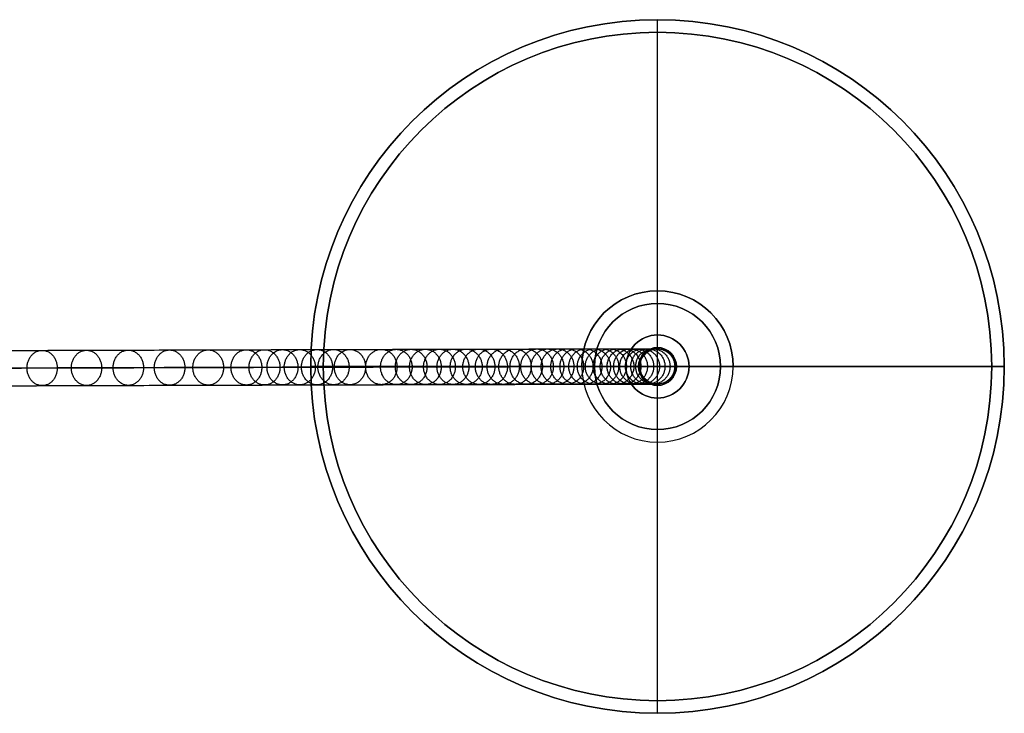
# Model space of a CAD drawing. Header units: millimetres. Extents: x -1274 to 1495, y -27 to 28.
# Tile 13 of 13: x 1417 to 1495, y -27 to 28. Entities that reach past the tile are written whole.
import ezdxf

# ---------------------------------------------------------------- set-up
doc = ezdxf.new("R2010")
doc.units = ezdxf.units.MM
doc.layers.add('CABLE', color=7, linetype='Continuous')
doc.layers.add('Capa 01', color=7, linetype='Continuous')

msp = doc.modelspace()

# ---------------------------------------------------------------- linework, layer by layer
at = {"layer": 'CABLE'}
for p, q in [((1467.709, 1.987, 831.687), (1467.709, 1.991, 823.186)), ((1467.709, -0.813, 831.685), (1467.709, 1.987, 831.687)), ((1466.309, 0.587, 831.686), (1466.309, 0.591, 823.345)), ((1469.109, 0.586, 831.686), (1466.309, 0.586, 831.686)), ((1469.109, 0.587, 831.686), (1469.109, 0.591, 823.027)), ((1467.709, -0.813, 831.685), (1467.709, -0.809, 823.186))]:
    msp.add_line(p, q, dxfattribs=at)
at = {"layer": 'CABLE', "extrusion": (7.82165e-11, 0.000480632, -1)}
for centre, start, end in [((-1467.709, 0.986, -827.356), 359.97519, 179.97519), ((-1467.709, 0.986, -827.357), 179.97519, 359.97519)]:
    msp.add_arc(centre, 1.4, start, end, dxfattribs=at)
at = {"layer": 'CABLE', "extrusion": (8.23104e-11, 0.000480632, -1)}
msp.add_arc((-1467.709, 0.986, -831.686), 1.4, 359.97519, 90, dxfattribs=at)
at = {"layer": 'CABLE', "extrusion": (7.90609e-11, 0.000480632, -1)}
msp.add_arc((-1467.709, 0.986, -831.686), 1.4, 90, 179.97519, dxfattribs=at)
at = {"layer": 'CABLE', "extrusion": (7.77631e-11, 0.000480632, -1)}
msp.add_arc((-1467.709, 0.986, -831.686), 1.4, 179.97519, 359.97519, dxfattribs=at)
at = {"layer": 'CABLE'}
for points, knots in [([(1170.141, 1.045, 380.774), (1175.802, 1.064, 387.871), (1186.961, 1.103, 401.903), (1203.419, 1.159, 422.738), (1219.383, 1.213, 443.088), (1234.854, 1.266, 462.955), (1249.832, 1.317, 482.34), (1264.315, 1.366, 501.238), (1278.305, 1.413, 519.656), (1291.801, 1.458, 537.589), (1304.805, 1.502, 555.039), (1317.314, 1.543, 572.006), (1329.329, 1.583, 588.488), (1340.852, 1.621, 604.488), (1351.881, 1.657, 620.005), (1362.416, 1.691, 635.037), (1370.848, 1.718, 647.255), (1377.358, 1.739, 656.806), (1382.055, 1.754, 663.757), (1386.658, 1.769, 670.631), (1391.108, 1.783, 677.339), (1395.465, 1.796, 683.973), (1399.668, 1.809, 690.439), (1403.777, 1.822, 696.831), (1407.734, 1.834, 703.055), (1411.597, 1.846, 709.206), (1415.307, 1.857, 715.189), (1418.922, 1.868, 721.097), (1422.386, 1.879, 726.837), (1425.755, 1.889, 732.506), (1428.972, 1.898, 738.004), (1432.093, 1.907, 743.429), (1434.594, 1.914, 747.855), (1436.548, 1.92, 751.363), (1437.959, 1.924, 753.923), (1439.347, 1.928, 756.463), (1440.696, 1.931, 758.962), (1442.022, 1.935, 761.443), (1443.73, 1.94, 764.677), (1445.391, 1.944, 767.876), (1447.002, 1.949, 771.038), (1448.166, 1.952, 773.355), (1449.306, 1.955, 775.655), (1450.41, 1.957, 777.912), (1451.488, 1.96, 780.15), (1452.529, 1.963, 782.346), (1453.546, 1.965, 784.526), (1454.526, 1.968, 786.661), (1455.481, 1.97, 788.779), (1456.402, 1.972, 790.862), (1457.295, 1.974, 792.919), (1458.154, 1.976, 794.939), (1458.983, 1.978, 796.932), (1459.78, 1.979, 798.892), (1460.547, 1.981, 800.823), (1461.283, 1.982, 802.723), (1461.988, 1.984, 804.594), (1462.662, 1.985, 806.433), (1463.306, 1.986, 808.244), (1463.919, 1.987, 810.024), (1464.5, 1.988, 811.772), (1465.051, 1.989, 813.492), (1465.571, 1.989, 815.181), (1466.06, 1.99, 816.84), (1466.519, 1.99, 818.468), (1466.947, 1.99, 820.067), (1467.343, 1.991, 821.636), (1467.59, 1.991, 822.673), (1467.708, 1.991, 823.186), (1467.708, 1.991, 823.186), (1467.708, 1.991, 823.186), (1467.708, 1.991, 823.186)], [0, 0, 0, 0, 27.235592, 53.785722, 79.650681, 104.830781, 129.326365, 153.137801, 176.265493, 198.709879, 220.47144, 241.550705, 261.948254, 281.664727, 300.700834, 319.057364, 336.735196, 345.235256, 353.735315, 361.897072, 370.058829, 377.882909, 385.706989, 393.194102, 400.681215, 407.832173, 414.983131, 421.798864, 428.614597, 435.096181, 441.577765, 447.726451, 453.875137, 456.825092, 459.775046, 462.642346, 465.509645, 468.294514, 471.079383, 476.484752, 479.105521, 481.72629, 484.265439, 486.804588, 489.26244, 491.720293, 494.097206, 496.47412, 498.770491, 501.066862, 503.303096, 505.499395, 507.655884, 509.772694, 511.849967, 513.88785, 515.8865, 517.846082, 519.766774, 521.648761, 523.492244, 525.297433, 527.064555, 528.793849, 530.485572, 532.139999, 533.757421, 535.338153, 535.338153, 535.338153, 535.338416, 535.338416, 535.338416, 535.338416]), ([(1466.309, 0.59, 823.345), (1466.308, 0.706, 823.345), (1466.331, 0.882, 823.343), (1466.404, 1.11, 823.335), (1466.485, 1.279, 823.325), (1466.589, 1.438, 823.314), (1466.715, 1.583, 823.299), (1466.86, 1.71, 823.283), (1467.019, 1.814, 823.265), (1467.188, 1.895, 823.245), (1467.416, 1.968, 823.22), (1467.592, 1.991, 823.2), (1467.708, 1.991, 823.186)], [-2.212609, -2.212609, -2.212609, -2.212609, -1.864239, -1.681426, -1.493516, -1.301988, -1.108512, -0.914871, -0.722866, -0.534217, -0.350477, 0, 0, 0, 0]), ([(1467.708, 1.991, 823.186), (1467.824, 1.991, 823.173), (1468, 1.969, 823.153), (1468.228, 1.895, 823.127), (1468.397, 1.815, 823.108), (1468.556, 1.71, 823.09), (1468.701, 1.584, 823.074), (1468.827, 1.439, 823.059), (1468.932, 1.28, 823.047), (1469.013, 1.111, 823.038), (1469.086, 0.884, 823.03), (1469.109, 0.707, 823.027), (1469.109, 0.591, 823.027)], [-2.212539, -2.212539, -2.212539, -2.212539, -1.862068, -1.678334, -1.489694, -1.297698, -1.104067, -0.910601, -0.71908, -0.531177, -0.348367, 0, 0, 0, 0]), ([(1169.049, -0.355, 381.65), (1174.709, -0.336, 388.746), (1185.865, -0.297, 402.775), (1202.321, -0.241, 423.606), (1218.282, -0.187, 443.952), (1233.75, -0.134, 463.816), (1248.725, -0.083, 483.196), (1263.203, -0.034, 502.09), (1277.19, 0.013, 520.503), (1290.683, 0.058, 538.43), (1303.682, 0.102, 555.875), (1316.187, 0.143, 572.836), (1328.197, 0.183, 589.312), (1339.715, 0.221, 605.305), (1350.739, 0.257, 620.814), (1361.269, 0.291, 635.839), (1369.696, 0.318, 648.049), (1376.202, 0.339, 657.594), (1380.895, 0.354, 664.54), (1385.495, 0.368, 671.409), (1389.941, 0.382, 678.112), (1394.294, 0.396, 684.74), (1398.494, 0.409, 691.201), (1402.599, 0.422, 697.587), (1406.552, 0.434, 703.805), (1410.411, 0.446, 709.949), (1414.116, 0.457, 715.925), (1417.727, 0.468, 721.826), (1421.186, 0.478, 727.558), (1424.55, 0.488, 733.219), (1427.762, 0.498, 738.708), (1430.878, 0.507, 744.125), (1433.374, 0.514, 748.542), (1435.325, 0.519, 752.044), (1436.733, 0.523, 754.598), (1438.118, 0.527, 757.133), (1439.464, 0.531, 759.626), (1440.787, 0.535, 762.101), (1442.491, 0.539, 765.328), (1444.147, 0.544, 768.518), (1445.754, 0.548, 771.672), (1446.915, 0.551, 773.982), (1448.052, 0.554, 776.274), (1449.151, 0.557, 778.524), (1450.226, 0.56, 780.755), (1451.264, 0.562, 782.944), (1452.277, 0.565, 785.115), (1453.253, 0.567, 787.242), (1454.203, 0.569, 789.351), (1455.121, 0.571, 791.425), (1456.01, 0.573, 793.473), (1456.864, 0.575, 795.483), (1457.69, 0.577, 797.466), (1458.482, 0.579, 799.415), (1459.245, 0.58, 801.335), (1459.976, 0.582, 803.224), (1460.677, 0.583, 805.082), (1461.347, 0.584, 806.909), (1461.986, 0.585, 808.707), (1462.594, 0.586, 810.473), (1463.17, 0.587, 812.207), (1463.716, 0.588, 813.912), (1464.232, 0.589, 815.586), (1464.716, 0.589, 817.228), (1465.169, 0.589, 818.839), (1465.592, 0.59, 820.42), (1465.971, 0.59, 821.919), (1466.203, 0.59, 822.89), (1466.309, 0.59, 823.345)], [0, 0, 0, 0, 27.203937, 53.723208, 79.558104, 104.708938, 129.176051, 152.959812, 176.060622, 198.478922, 220.21519, 241.269955, 261.643796, 281.337353, 300.351335, 318.686529, 336.343814, 344.833994, 353.324175, 361.476445, 369.628716, 377.443702, 385.258688, 392.737099, 400.215511, 407.358157, 414.500803, 421.308615, 428.116426, 434.590476, 441.064527, 447.206066, 453.347606, 456.294132, 459.240658, 462.104624, 464.968591, 467.750223, 470.531855, 475.930942, 478.548665, 481.166388, 483.702586, 486.238783, 488.693779, 491.148774, 493.522926, 495.897077, 498.190779, 500.484481, 502.718115, 504.911861, 507.065844, 509.180194, 511.255053, 513.290567, 515.286894, 517.244199, 519.162658, 521.042458, 522.883798, 524.686889, 526.451957, 528.179241, 529.868998, 531.521502, 533.137044, 534.555672, 534.555672, 534.555672, 534.555672]), ([(1469.109, 0.591, 823.027), (1469.097, 0.591, 822.976), (1469.085, 0.591, 822.924), (1469.073, 0.591, 822.872), (1468.953, 0.591, 822.352), (1468.704, 0.591, 821.302), (1468.302, 0.591, 819.715), (1467.87, 0.591, 818.097), (1467.406, 0.59, 816.452), (1466.913, 0.59, 814.777), (1466.388, 0.589, 813.072), (1465.832, 0.588, 811.338), (1465.246, 0.588, 809.576), (1464.629, 0.587, 807.782), (1463.98, 0.585, 805.958), (1463.301, 0.584, 804.106), (1462.592, 0.583, 802.224), (1461.852, 0.581, 800.313), (1461.08, 0.58, 798.371), (1460.279, 0.578, 796.4), (1459.445, 0.576, 794.397), (1458.582, 0.575, 792.367), (1457.686, 0.572, 790.301), (1456.76, 0.57, 788.209), (1455.802, 0.568, 786.083), (1454.818, 0.566, 783.939), (1453.797, 0.563, 781.752), (1452.752, 0.561, 779.548), (1451.67, 0.558, 777.302), (1450.564, 0.555, 775.037), (1449.42, 0.552, 772.731), (1448.252, 0.549, 770.407), (1446.637, 0.545, 767.236), (1444.972, 0.54, 764.029), (1443.259, 0.536, 760.787), (1441.931, 0.532, 758.3), (1440.578, 0.528, 755.797), (1439.188, 0.524, 753.251), (1437.774, 0.52, 750.686), (1435.816, 0.515, 747.171), (1433.31, 0.508, 742.737), (1430.184, 0.499, 737.303), (1426.962, 0.489, 731.796), (1423.588, 0.479, 726.12), (1420.12, 0.469, 720.372), (1416.5, 0.458, 714.456), (1412.786, 0.447, 708.467), (1408.919, 0.435, 702.309), (1404.958, 0.422, 696.079), (1400.845, 0.41, 689.681), (1396.638, 0.397, 683.209), (1392.278, 0.383, 676.57), (1387.825, 0.369, 669.856), (1383.218, 0.354, 662.977), (1378.518, 0.339, 656.022), (1372.004, 0.318, 646.464), (1363.567, 0.291, 634.24), (1353.026, 0.257, 619.199), (1341.992, 0.221, 603.676), (1330.465, 0.183, 587.669), (1318.445, 0.143, 571.18), (1305.931, 0.102, 554.207), (1292.924, 0.058, 536.752), (1279.424, 0.013, 518.814), (1265.429, -0.034, 500.391), (1250.944, -0.083, 481.488), (1235.962, -0.134, 462.099), (1220.488, -0.186, 442.228), (1204.521, -0.241, 421.874), (1188.06, -0.297, 401.036), (1176.9, -0.336, 387.002), (1171.238, -0.355, 379.904)], [0, 0, 0, 0, 0.158856, 0.158856, 0.158856, 1.741443, 3.360764, 5.017132, 6.710842, 8.442166, 10.211362, 12.018671, 13.864318, 15.748514, 17.67146, 19.633343, 21.634339, 23.674614, 25.754326, 27.873622, 30.032642, 32.231519, 34.470378, 36.769445, 39.068511, 41.448216, 43.82792, 46.288658, 48.749395, 51.291525, 53.833654, 56.4575, 59.081346, 64.49306, 67.281199, 70.069337, 72.940002, 75.810667, 78.764085, 81.717503, 87.873407, 94.029311, 100.518503, 107.007696, 113.831431, 120.655165, 127.814517, 134.97387, 142.469772, 149.965675, 157.79894, 165.632205, 173.803543, 181.974881, 190.484919, 198.994957, 216.693541, 235.07162, 254.130074, 273.869693, 294.291187, 315.395197, 337.182305, 359.65304, 382.807881, 406.64727, 431.17161, 456.38127, 482.276592, 508.85789, 536.125454, 536.125454, 536.125454, 536.125454]), ([(1467.709, -0.809, 823.186), (1467.593, -0.809, 823.199), (1467.417, -0.788, 823.219), (1467.189, -0.714, 823.245), (1467.02, -0.634, 823.264), (1466.861, -0.529, 823.282), (1466.716, -0.403, 823.299), (1466.59, -0.258, 823.313), (1466.485, -0.099, 823.325), (1466.405, 0.07, 823.334), (1466.331, 0.298, 823.343), (1466.309, 0.474, 823.345), (1466.309, 0.59, 823.345)], [-2.212579, -2.212579, -2.212579, -2.212579, -1.862105, -1.678366, -1.489721, -1.297719, -1.104082, -0.91061, -0.719086, -0.531179, -0.348368, 0, 0, 0, 0]), ([(1469.109, 0.591, 823.027), (1469.109, 0.476, 823.027), (1469.087, 0.299, 823.03), (1469.013, 0.071, 823.038), (1468.933, -0.098, 823.047), (1468.828, -0.257, 823.059), (1468.702, -0.402, 823.073), (1468.557, -0.528, 823.089), (1468.398, -0.633, 823.107), (1468.229, -0.713, 823.127), (1468.001, -0.787, 823.152), (1467.825, -0.809, 823.172), (1467.709, -0.809, 823.186)], [-2.212568, -2.212568, -2.212568, -2.212568, -1.864199, -1.681387, -1.49348, -1.301957, -1.108486, -0.914851, -0.722852, -0.534209, -0.350473, 0, 0, 0, 0]), ([(1469.109, 0.587, 831.686), (1469.109, 0.589, 828.852), (1469.109, 0.59, 826.02), (1469.109, 0.591, 823.186), (1469.109, 0.591, 823.133), (1469.109, 0.591, 823.08), (1469.109, 0.591, 823.027)], [0, 0, 0, 0, 8.5, 8.5, 8.5, 8.658862, 8.658862, 8.658862, 8.658862]), ([(1170.145, -1.755, 380.779), (1175.806, -1.736, 387.876), (1186.964, -1.697, 401.908), (1203.423, -1.641, 422.743), (1219.387, -1.587, 443.092), (1234.858, -1.534, 462.96), (1249.836, -1.483, 482.344), (1264.318, -1.434, 501.243), (1278.309, -1.387, 519.66), (1291.805, -1.342, 537.593), (1304.808, -1.298, 555.043), (1317.318, -1.257, 572.01), (1329.333, -1.217, 588.492), (1340.856, -1.179, 604.493), (1351.884, -1.143, 620.009), (1362.419, -1.109, 635.041), (1370.852, -1.082, 647.259), (1377.362, -1.061, 656.81), (1382.058, -1.046, 663.761), (1386.661, -1.031, 670.635), (1391.111, -1.017, 677.343), (1395.468, -1.004, 683.976), (1399.671, -0.991, 690.443), (1403.78, -0.978, 696.834), (1407.737, -0.966, 703.059), (1411.6, -0.954, 709.21), (1415.31, -0.943, 715.192), (1418.925, -0.932, 721.101), (1422.388, -0.921, 726.841), (1425.757, -0.911, 732.509), (1428.974, -0.902, 738.007), (1432.096, -0.893, 743.433), (1434.596, -0.886, 747.858), (1436.551, -0.88, 751.366), (1437.962, -0.876, 753.926), (1439.349, -0.872, 756.466), (1440.698, -0.869, 758.964), (1442.024, -0.865, 761.445), (1443.733, -0.86, 764.68), (1445.393, -0.856, 767.879), (1447.004, -0.851, 771.041), (1448.169, -0.848, 773.358), (1449.309, -0.845, 775.657), (1450.412, -0.843, 777.914), (1451.49, -0.84, 780.153), (1452.532, -0.837, 782.349), (1453.549, -0.835, 784.528), (1454.528, -0.832, 786.663), (1455.483, -0.83, 788.781), (1456.405, -0.828, 790.864), (1457.297, -0.826, 792.921), (1458.156, -0.824, 794.941), (1458.985, -0.822, 796.934), (1459.782, -0.821, 798.894), (1460.549, -0.819, 800.825), (1461.285, -0.818, 802.724), (1461.99, -0.816, 804.595), (1462.664, -0.815, 806.434), (1463.308, -0.814, 808.245), (1463.921, -0.813, 810.025), (1464.502, -0.812, 811.773), (1465.053, -0.811, 813.492), (1465.573, -0.811, 815.182), (1466.062, -0.81, 816.84), (1466.52, -0.81, 818.468), (1466.948, -0.81, 820.067), (1467.345, -0.809, 821.636), (1467.591, -0.809, 822.672), (1467.709, -0.809, 823.186)], [0, 0, 0, 0, 27.235592, 53.785722, 79.650681, 104.830781, 129.326365, 153.137801, 176.265493, 198.709879, 220.47144, 241.550705, 261.948254, 281.664727, 300.700834, 319.057364, 336.735196, 345.235256, 353.735315, 361.897072, 370.058829, 377.882909, 385.706989, 393.194102, 400.681215, 407.832173, 414.983131, 421.798864, 428.614597, 435.096181, 441.577765, 447.726451, 453.875137, 456.825092, 459.775046, 462.642346, 465.509645, 468.294514, 471.079383, 476.484752, 479.105521, 481.72629, 484.265439, 486.804588, 489.26244, 491.720293, 494.097206, 496.47412, 498.770491, 501.066862, 503.303096, 505.499395, 507.655884, 509.772694, 511.849967, 513.88785, 515.8865, 517.846082, 519.766774, 521.648761, 523.492244, 525.297433, 527.064555, 528.793849, 530.485572, 532.139999, 533.757421, 535.337889, 535.337889, 535.337889, 535.337889])]:
    msp.add_open_spline(points, degree=3, knots=knots, dxfattribs=at)
for points, weights, knots in [([(1417.721, 0.468, 721.83), (1417.72, 1.868, 721.828), (1418.916, 1.868, 721.101), (1420.113, 1.869, 720.374), (1420.114, 0.469, 720.376)], [1, 0.707106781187, 1, 0.707106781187, 1], [4.39823, 4.39823, 4.39823, 6.597345, 6.597345, 8.796459, 8.796459, 8.796459]), ([(1421.237, 0.479, 727.658), (1421.235, 1.879, 727.656), (1422.437, 1.879, 726.937), (1423.638, 1.879, 726.218), (1423.639, 0.479, 726.219)], [1, 0.707106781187, 1, 0.707106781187, 1], [4.39823, 4.39823, 4.39823, 6.597345, 6.597345, 8.796459, 8.796459, 8.796459]), ([(1424.544, 0.488, 733.222), (1424.542, 1.888, 733.22), (1425.748, 1.889, 732.509), (1426.954, 1.889, 731.798), (1426.955, 0.489, 731.8)], [1, 0.707106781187, 1, 0.707106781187, 1], [4.39823, 4.39823, 4.39823, 6.597345, 6.597345, 8.796459, 8.796459, 8.796459]), ([(1427.811, 0.498, 738.808), (1427.81, 1.898, 738.806), (1429.021, 1.898, 738.104), (1430.232, 1.899, 737.401), (1430.233, 0.499, 737.403)], [1, 0.707106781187, 1, 0.707106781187, 1], [4.39823, 4.39823, 4.39823, 6.597345, 6.597345, 8.796459, 8.796459, 8.796459]), ([(1430.871, 0.507, 744.129), (1430.87, 1.907, 744.127), (1432.086, 1.907, 743.434), (1433.302, 1.908, 742.74), (1433.304, 0.508, 742.742)], [1, 0.707106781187, 1, 0.707106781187, 1], [4.39823, 4.39823, 4.39823, 6.597345, 6.597345, 8.796459, 8.796459, 8.796459]), ([(1433.89, 0.515, 749.472), (1433.889, 1.915, 749.471), (1435.111, 1.916, 748.787), (1436.333, 1.916, 748.104), (1436.334, 0.516, 748.105)], [1, 0.707106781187, 1, 0.707106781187, 1], [4.39823, 4.39823, 4.39823, 6.597345, 6.597345, 8.796459, 8.796459, 8.796459]), ([(1435.323, 0.519, 752.045), (1435.322, 1.919, 752.043), (1436.546, 1.92, 751.364), (1437.771, 1.92, 750.686), (1437.772, 0.52, 750.687)], [1, 0.707106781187, 1, 0.707106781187, 1], [4.39823, 4.39823, 4.39823, 6.597345, 6.597345, 8.796459, 8.796459, 8.796459]), ([(1436.745, 0.523, 754.623), (1436.743, 1.923, 754.621), (1437.971, 1.924, 753.948), (1439.198, 1.924, 753.274), (1439.199, 0.524, 753.276)], [1, 0.707106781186, 1, 0.707106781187, 1], [4.39823, 4.39823, 4.39823, 6.597345, 6.597345, 8.796459, 8.796459, 8.796459]), ([(1438.116, 0.527, 757.134), (1438.114, 1.927, 757.133), (1439.345, 1.928, 756.464), (1440.575, 1.928, 755.796), (1440.576, 0.528, 755.798)], [1, 0.707106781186, 1, 0.707106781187, 1], [4.39823, 4.39823, 4.39823, 6.597345, 6.597345, 8.796459, 8.796459, 8.796459]), ([(1439.475, 0.531, 759.651), (1439.474, 1.931, 759.65), (1440.707, 1.932, 758.987), (1441.941, 1.932, 758.324), (1441.942, 0.532, 758.326)], [1, 0.707106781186, 1, 0.707106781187, 1], [4.39823, 4.39823, 4.39823, 6.597345, 6.597345, 8.796459, 8.796459, 8.796459]), ([(1440.785, 0.535, 762.102), (1440.783, 1.935, 762.1), (1442.02, 1.935, 761.444), (1443.256, 1.936, 760.787), (1443.257, 0.536, 760.788)], [1, 0.707106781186, 1, 0.707106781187, 1], [4.39823, 4.39823, 4.39823, 6.597345, 6.597345, 8.796459, 8.796459, 8.796459]), ([(1442.082, 0.538, 764.558), (1442.081, 1.938, 764.557), (1443.32, 1.939, 763.906), (1444.56, 1.939, 763.255), (1444.561, 0.539, 763.256)], [1, 0.707106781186, 1, 0.707106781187, 1], [4.39823, 4.39823, 4.39823, 6.597345, 6.597345, 8.796459, 8.796459, 8.796459]), ([(1444.566, 0.545, 769.344), (1444.564, 1.945, 769.343), (1445.81, 1.945, 768.704), (1447.056, 1.946, 768.065), (1447.057, 0.546, 768.067)], [1, 0.707106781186, 1, 0.707106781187, 1], [4.39823, 4.39823, 4.39823, 6.597345, 6.597345, 8.796459, 8.796459, 8.796459]), ([(1445.752, 0.548, 771.673), (1445.75, 1.948, 771.671), (1447, 1.949, 771.039), (1448.249, 1.949, 770.407), (1448.25, 0.549, 770.408)], [1, 0.707106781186, 1, 0.707106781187, 1], [4.39823, 4.39823, 4.39823, 6.597345, 6.597345, 8.796459, 8.796459, 8.796459]), ([(1446.925, 0.551, 774.007), (1446.924, 1.951, 774.006), (1448.176, 1.952, 773.381), (1449.429, 1.952, 772.755), (1449.43, 0.552, 772.757)], [1, 0.707106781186, 1, 0.707106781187, 1], [4.39823, 4.39823, 4.39823, 6.597345, 6.597345, 8.796459, 8.796459, 8.796459]), ([(1448.049, 0.554, 776.275), (1448.048, 1.954, 776.274), (1449.304, 1.955, 775.656), (1450.56, 1.955, 775.037), (1450.561, 0.555, 775.038)], [1, 0.707106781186, 1, 0.707106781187, 1], [4.39823, 4.39823, 4.39823, 6.597345, 6.597345, 8.796459, 8.796459, 8.796459]), ([(1449.161, 0.557, 778.549), (1449.16, 1.957, 778.548), (1450.419, 1.957, 777.937), (1451.679, 1.958, 777.326), (1451.68, 0.558, 777.327)], [1, 0.707106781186, 1, 0.707106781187, 1], [4.39823, 4.39823, 4.39823, 6.597345, 6.597345, 8.796459, 8.796459, 8.796459]), ([(1450.224, 0.56, 780.756), (1450.223, 1.96, 780.755), (1451.486, 1.96, 780.151), (1452.749, 1.961, 779.548), (1452.75, 0.561, 779.549)], [1, 0.707106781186, 1, 0.707106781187, 1], [4.39823, 4.39823, 4.39823, 6.597345, 6.597345, 8.796459, 8.796459, 8.796459]), ([(1451.273, 0.562, 782.969), (1451.272, 1.962, 782.968), (1452.539, 1.963, 782.372), (1453.806, 1.963, 781.776), (1453.807, 0.563, 781.777)], [1, 0.707106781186, 1, 0.707106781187, 1], [4.39823, 4.39823, 4.39823, 6.597345, 6.597345, 8.796459, 8.796459, 8.796459]), ([(1452.274, 0.565, 785.116), (1452.273, 1.965, 785.115), (1453.544, 1.965, 784.527), (1454.815, 1.966, 783.939), (1454.816, 0.566, 783.94)], [1, 0.707106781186, 1, 0.707106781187, 1], [4.39823, 4.39823, 4.39823, 6.597345, 6.597345, 8.796459, 8.796459, 8.796459]), ([(1453.262, 0.567, 787.267), (1453.26, 1.967, 787.266), (1454.535, 1.968, 786.687), (1455.809, 1.968, 786.107), (1455.81, 0.568, 786.108)], [1, 0.707106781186, 1, 0.707106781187, 1], [4.39823, 4.39823, 4.39823, 6.597345, 6.597345, 8.796459, 8.796459, 8.796459]), ([(1454.201, 0.569, 789.352), (1454.2, 1.969, 789.351), (1455.478, 1.97, 788.78), (1456.757, 1.97, 788.209), (1456.758, 0.57, 788.21)], [1, 0.707106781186, 1, 0.707106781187, 1], [4.39823, 4.39823, 4.39823, 6.597345, 6.597345, 8.796459, 8.796459, 8.796459]), ([(1455.127, 0.571, 791.444), (1455.126, 1.971, 791.443), (1456.408, 1.972, 790.881), (1457.69, 1.972, 790.319), (1457.691, 0.572, 790.32)], [1, 0.707106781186, 1, 0.707106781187, 1], [4.39823, 4.39823, 4.39823, 6.597345, 6.597345, 8.796459, 8.796459, 8.796459]), ([(1456.012, 0.573, 793.486), (1456.011, 1.973, 793.485), (1457.298, 1.974, 792.932), (1458.584, 1.975, 792.38), (1458.585, 0.575, 792.381)], [1, 0.707106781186, 1, 0.707106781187, 1], [4.39823, 4.39823, 4.39823, 6.597345, 6.597345, 8.796459, 8.796459, 8.796459]), ([(1456.867, 0.575, 795.497), (1456.866, 1.975, 795.496), (1458.157, 1.976, 794.953), (1459.447, 1.976, 794.41), (1459.448, 0.576, 794.411)], [1, 0.707106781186, 1, 0.707106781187, 1], [4.39823, 4.39823, 4.39823, 6.597345, 6.597345, 8.796459, 8.796459, 8.796459]), ([(1457.692, 0.577, 797.479), (1457.691, 1.977, 797.478), (1458.985, 1.978, 796.945), (1460.28, 1.978, 796.412), (1460.281, 0.578, 796.413)], [1, 0.707106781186, 1, 0.707106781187, 1], [4.39823, 4.39823, 4.39823, 6.597345, 6.597345, 8.796459, 8.796459, 8.796459]), ([(1458.485, 0.579, 799.428), (1458.484, 1.979, 799.428), (1459.783, 1.979, 798.906), (1461.082, 1.98, 798.383), (1461.083, 0.58, 798.384)], [1, 0.707106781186, 1, 0.707106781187, 1], [4.39823, 4.39823, 4.39823, 6.597345, 6.597345, 8.796459, 8.796459, 8.796459]), ([(1459.247, 0.58, 801.348), (1459.246, 1.98, 801.347), (1460.549, 1.981, 800.836), (1461.853, 1.981, 800.325), (1461.854, 0.581, 800.326)], [1, 0.707106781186, 1, 0.707106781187, 1], [4.39823, 4.39823, 4.39823, 6.597345, 6.597345, 8.796459, 8.796459, 8.796459]), ([(1459.978, 0.582, 803.237), (1459.977, 1.982, 803.236), (1461.285, 1.982, 802.736), (1462.593, 1.983, 802.237), (1462.594, 0.583, 802.237)], [1, 0.707106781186, 1, 0.707106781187, 1], [4.39823, 4.39823, 4.39823, 6.597345, 6.597345, 8.796459, 8.796459, 8.796459]), ([(1460.679, 0.583, 805.095), (1460.678, 1.983, 805.094), (1461.99, 1.984, 804.607), (1463.302, 1.984, 804.119), (1463.303, 0.584, 804.12)], [1, 0.707106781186, 1, 0.707106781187, 1], [4.39823, 4.39823, 4.39823, 6.597345, 6.597345, 8.796459, 8.796459, 8.796459]), ([(1461.348, 0.584, 806.923), (1461.347, 1.984, 806.922), (1462.664, 1.985, 806.447), (1463.981, 1.985, 805.971), (1463.982, 0.585, 805.972)], [1, 0.707106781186, 1, 0.707106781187, 1], [4.39823, 4.39823, 4.39823, 6.597345, 6.597345, 8.796459, 8.796459, 8.796459]), ([(1461.987, 0.585, 808.72), (1461.986, 1.985, 808.72), (1463.307, 1.986, 808.257), (1464.629, 1.987, 807.795), (1464.63, 0.587, 807.796)], [1, 0.707106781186, 1, 0.707106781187, 1], [4.39823, 4.39823, 4.39823, 6.597345, 6.597345, 8.796459, 8.796459, 8.796459]), ([(1462.595, 0.586, 810.486), (1462.594, 1.986, 810.486), (1463.92, 1.987, 810.037), (1465.246, 1.988, 809.588), (1465.247, 0.588, 809.589)], [1, 0.707106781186, 1, 0.707106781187, 1], [4.39823, 4.39823, 4.39823, 6.597345, 6.597345, 8.796459, 8.796459, 8.796459]), ([(1463.171, 0.587, 812.22), (1463.17, 1.987, 812.22), (1464.501, 1.988, 811.786), (1465.832, 1.988, 811.351), (1465.833, 0.588, 811.352)], [1, 0.707106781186, 1, 0.707106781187, 1], [4.39823, 4.39823, 4.39823, 6.597345, 6.597345, 8.796459, 8.796459, 8.796459]), ([(1463.717, 0.588, 813.925), (1463.716, 1.988, 813.924), (1465.052, 1.989, 813.505), (1466.387, 1.989, 813.085), (1466.388, 0.589, 813.086)], [1, 0.707106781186, 1, 0.707106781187, 1], [4.39823, 4.39823, 4.39823, 6.597345, 6.597345, 8.796459, 8.796459, 8.796459]), ([(1464.232, 0.589, 815.598), (1464.231, 1.989, 815.598), (1465.572, 1.989, 815.194), (1466.912, 1.99, 814.79), (1466.913, 0.59, 814.79)], [1, 0.707106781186, 1, 0.707106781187, 1], [4.39823, 4.39823, 4.39823, 6.597345, 6.597345, 8.796459, 8.796459, 8.796459]), ([(1464.716, 0.589, 817.24), (1464.715, 1.989, 817.24), (1466.061, 1.99, 816.853), (1467.406, 1.99, 816.465), (1467.407, 0.59, 816.465)], [1, 0.707106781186, 1, 0.707106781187, 1], [4.39823, 4.39823, 4.39823, 6.597345, 6.597345, 8.796459, 8.796459, 8.796459]), ([(1465.169, 0.589, 818.852), (1465.169, 1.989, 818.852), (1466.519, 1.99, 818.481), (1467.869, 1.991, 818.111), (1467.869, 0.591, 818.111)], [1, 0.707106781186, 1, 0.707106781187, 1], [4.39823, 4.39823, 4.39823, 6.597345, 6.597345, 8.796459, 8.796459, 8.796459]), ([(1465.592, 0.59, 820.433), (1465.591, 1.99, 820.433), (1466.946, 1.99, 820.08), (1468.301, 1.991, 819.728), (1468.302, 0.591, 819.728)], [1, 0.707106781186, 1, 0.707106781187, 1], [4.39823, 4.39823, 4.39823, 6.597345, 6.597345, 8.796459, 8.796459, 8.796459]), ([(1465.983, 0.59, 821.982), (1465.983, 1.99, 821.982), (1467.342, 1.991, 821.649), (1468.702, 1.991, 821.315), (1468.703, 0.591, 821.315)], [1, 0.707106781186, 1, 0.707106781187, 1], [4.39823, 4.39823, 4.39823, 6.597345, 6.597345, 8.796459, 8.796459, 8.796459]), ([(1467.706, 1.991, 823.187), (1467.707, 1.991, 823.186), (1467.708, 1.991, 823.186), (1469.072, 1.991, 822.872), (1469.073, 0.591, 822.872)], [0.999314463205, 0.999656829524, 1, 0.707106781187, 1], [6.594768, 6.594768, 6.594768, 6.597345, 6.597345, 8.796459, 8.796459, 8.796459]), ([(1420.114, 0.469, 720.376), (1420.116, -0.931, 720.377), (1418.919, -0.932, 721.104), (1417.723, -0.932, 721.831), (1417.721, 0.468, 721.83)], [1, 0.707106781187, 1, 0.707106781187, 1], [0, 0, 0, 2.199115, 2.199115, 4.39823, 4.39823, 4.39823]), ([(1423.639, 0.479, 726.219), (1423.641, -0.921, 726.221), (1422.439, -0.921, 726.94), (1421.238, -0.921, 727.659), (1421.237, 0.479, 727.658)], [1, 0.707106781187, 1, 0.707106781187, 1], [0, 0, 0, 2.199115, 2.199115, 4.39823, 4.39823, 4.39823]), ([(1426.955, 0.489, 731.8), (1426.957, -0.911, 731.801), (1425.751, -0.911, 732.513), (1424.545, -0.912, 733.224), (1424.544, 0.488, 733.222)], [1, 0.707106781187, 1, 0.707106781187, 1], [0, 0, 0, 2.199115, 2.199115, 4.39823, 4.39823, 4.39823]), ([(1430.233, 0.499, 737.403), (1430.234, -0.901, 737.405), (1429.023, -0.902, 738.107), (1427.812, -0.902, 738.809), (1427.811, 0.498, 738.808)], [1, 0.707106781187, 1, 0.707106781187, 1], [0, 0, 0, 2.199115, 2.199115, 4.39823, 4.39823, 4.39823]), ([(1433.304, 0.508, 742.742), (1433.305, -0.892, 742.743), (1432.089, -0.893, 743.437), (1430.873, -0.893, 744.13), (1430.871, 0.507, 744.129)], [1, 0.707106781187, 1, 0.707106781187, 1], [0, 0, 0, 2.199115, 2.199115, 4.39823, 4.39823, 4.39823]), ([(1436.334, 0.516, 748.105), (1436.335, -0.884, 748.107), (1435.113, -0.884, 748.79), (1433.892, -0.885, 749.474), (1433.89, 0.515, 749.472)], [1, 0.707106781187, 1, 0.707106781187, 1], [0, 0, 0, 2.199115, 2.199115, 4.39823, 4.39823, 4.39823]), ([(1437.772, 0.52, 750.687), (1437.773, -0.88, 750.689), (1436.549, -0.88, 751.367), (1435.324, -0.881, 752.046), (1435.323, 0.519, 752.045)], [1, 0.707106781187, 1, 0.707106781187, 1], [0, 0, 0, 2.199115, 2.199115, 4.39823, 4.39823, 4.39823]), ([(1439.199, 0.524, 753.276), (1439.201, -0.876, 753.277), (1437.973, -0.876, 753.951), (1436.746, -0.877, 754.624), (1436.745, 0.523, 754.623)], [1, 0.707106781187, 1, 0.707106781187, 1], [0, 0, 0, 2.199115, 2.199115, 4.39823, 4.39823, 4.39823]), ([(1440.576, 0.528, 755.798), (1440.577, -0.872, 755.799), (1439.347, -0.872, 756.467), (1438.117, -0.873, 757.135), (1438.116, 0.527, 757.134)], [1, 0.707106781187, 1, 0.707106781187, 1], [0, 0, 0, 2.199115, 2.199115, 4.39823, 4.39823, 4.39823]), ([(1441.942, 0.532, 758.326), (1441.943, -0.868, 758.327), (1440.71, -0.868, 758.99), (1439.476, -0.869, 759.652), (1439.475, 0.531, 759.651)], [1, 0.707106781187, 1, 0.707106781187, 1], [0, 0, 0, 2.199115, 2.199115, 4.39823, 4.39823, 4.39823]), ([(1443.257, 0.536, 760.788), (1443.258, -0.864, 760.789), (1442.022, -0.865, 761.446), (1440.786, -0.865, 762.103), (1440.785, 0.535, 762.102)], [1, 0.707106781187, 1, 0.707106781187, 1], [0, 0, 0, 2.199115, 2.199115, 4.39823, 4.39823, 4.39823]), ([(1444.561, 0.539, 763.256), (1444.562, -0.861, 763.258), (1443.323, -0.861, 763.909), (1442.083, -0.862, 764.56), (1442.082, 0.538, 764.558)], [1, 0.707106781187, 1, 0.707106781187, 1], [0, 0, 0, 2.199115, 2.199115, 4.39823, 4.39823, 4.39823]), ([(1447.057, 0.546, 768.067), (1447.059, -0.854, 768.068), (1445.813, -0.855, 768.707), (1444.567, -0.855, 769.345), (1444.566, 0.545, 769.344)], [1, 0.707106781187, 1, 0.707106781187, 1], [0, 0, 0, 2.199115, 2.199115, 4.39823, 4.39823, 4.39823]), ([(1448.25, 0.549, 770.408), (1448.251, -0.851, 770.41), (1447.002, -0.851, 771.042), (1445.753, -0.852, 771.674), (1445.752, 0.548, 771.673)], [1, 0.707106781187, 1, 0.707106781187, 1], [0, 0, 0, 2.199115, 2.199115, 4.39823, 4.39823, 4.39823]), ([(1449.43, 0.552, 772.757), (1449.431, -0.848, 772.758), (1448.179, -0.848, 773.383), (1446.926, -0.849, 774.008), (1446.925, 0.551, 774.007)], [1, 0.707106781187, 1, 0.707106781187, 1], [0, 0, 0, 2.199115, 2.199115, 4.39823, 4.39823, 4.39823]), ([(1450.561, 0.555, 775.038), (1450.563, -0.845, 775.04), (1449.307, -0.845, 775.658), (1448.051, -0.846, 776.276), (1448.049, 0.554, 776.275)], [1, 0.707106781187, 1, 0.707106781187, 1], [0, 0, 0, 2.199115, 2.199115, 4.39823, 4.39823, 4.39823]), ([(1451.68, 0.558, 777.327), (1451.681, -0.842, 777.328), (1450.422, -0.843, 777.939), (1449.162, -0.843, 778.551), (1449.161, 0.557, 778.549)], [1, 0.707106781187, 1, 0.707106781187, 1], [0, 0, 0, 2.199115, 2.199115, 4.39823, 4.39823, 4.39823]), ([(1452.75, 0.561, 779.549), (1452.751, -0.839, 779.55), (1451.488, -0.84, 780.154), (1450.225, -0.84, 780.757), (1450.224, 0.56, 780.756)], [1, 0.707106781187, 1, 0.707106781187, 1], [0, 0, 0, 2.199115, 2.199115, 4.39823, 4.39823, 4.39823]), ([(1453.807, 0.563, 781.777), (1453.808, -0.837, 781.779), (1452.541, -0.837, 782.374), (1451.274, -0.838, 782.97), (1451.273, 0.562, 782.969)], [1, 0.707106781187, 1, 0.707106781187, 1], [0, 0, 0, 2.199115, 2.199115, 4.39823, 4.39823, 4.39823]), ([(1454.816, 0.566, 783.94), (1454.817, -0.834, 783.941), (1453.546, -0.835, 784.529), (1452.276, -0.835, 785.117), (1452.274, 0.565, 785.116)], [1, 0.707106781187, 1, 0.707106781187, 1], [0, 0, 0, 2.199115, 2.199115, 4.39823, 4.39823, 4.39823]), ([(1455.81, 0.568, 786.108), (1455.811, -0.832, 786.109), (1454.537, -0.832, 786.689), (1453.263, -0.833, 787.268), (1453.262, 0.567, 787.267)], [1, 0.707106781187, 1, 0.707106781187, 1], [0, 0, 0, 2.199115, 2.199115, 4.39823, 4.39823, 4.39823]), ([(1456.758, 0.57, 788.21), (1456.759, -0.83, 788.211), (1455.481, -0.83, 788.782), (1454.202, -0.831, 789.353), (1454.201, 0.569, 789.352)], [1, 0.707106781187, 1, 0.707106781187, 1], [0, 0, 0, 2.199115, 2.199115, 4.39823, 4.39823, 4.39823]), ([(1457.691, 0.572, 790.32), (1457.692, -0.828, 790.321), (1456.41, -0.828, 790.883), (1455.128, -0.829, 791.445), (1455.127, 0.571, 791.444)], [1, 0.707106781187, 1, 0.707106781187, 1], [0, 0, 0, 2.199115, 2.199115, 4.39823, 4.39823, 4.39823]), ([(1458.585, 0.575, 792.381), (1458.586, -0.825, 792.382), (1457.3, -0.826, 792.934), (1456.013, -0.827, 793.487), (1456.012, 0.573, 793.486)], [1, 0.707106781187, 1, 0.707106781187, 1], [0, 0, 0, 2.199115, 2.199115, 4.39823, 4.39823, 4.39823]), ([(1459.448, 0.576, 794.411), (1459.449, -0.824, 794.412), (1458.159, -0.824, 794.955), (1456.868, -0.825, 795.498), (1456.867, 0.575, 795.497)], [1, 0.707106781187, 1, 0.707106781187, 1], [0, 0, 0, 2.199115, 2.199115, 4.39823, 4.39823, 4.39823]), ([(1460.281, 0.578, 796.413), (1460.282, -0.822, 796.414), (1458.987, -0.822, 796.947), (1457.693, -0.823, 797.479), (1457.692, 0.577, 797.479)], [1, 0.707106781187, 1, 0.707106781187, 1], [0, 0, 0, 2.199115, 2.199115, 4.39823, 4.39823, 4.39823]), ([(1461.083, 0.58, 798.384), (1461.084, -0.82, 798.385), (1459.785, -0.821, 798.907), (1458.486, -0.821, 799.429), (1458.485, 0.579, 799.428)], [1, 0.707106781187, 1, 0.707106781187, 1], [0, 0, 0, 2.199115, 2.199115, 4.39823, 4.39823, 4.39823]), ([(1461.854, 0.581, 800.326), (1461.855, -0.819, 800.327), (1460.551, -0.819, 800.838), (1459.248, -0.82, 801.349), (1459.247, 0.58, 801.348)], [1, 0.707106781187, 1, 0.707106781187, 1], [0, 0, 0, 2.199115, 2.199115, 4.39823, 4.39823, 4.39823]), ([(1462.594, 0.583, 802.237), (1462.595, -0.817, 802.238), (1461.287, -0.818, 802.738), (1459.979, -0.818, 803.237), (1459.978, 0.582, 803.237)], [1, 0.707106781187, 1, 0.707106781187, 1], [0, 0, 0, 2.199115, 2.199115, 4.39823, 4.39823, 4.39823]), ([(1463.303, 0.584, 804.12), (1463.304, -0.816, 804.12), (1461.992, -0.816, 804.608), (1460.679, -0.817, 805.096), (1460.679, 0.583, 805.095)], [1, 0.707106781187, 1, 0.707106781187, 1], [0, 0, 0, 2.199115, 2.199115, 4.39823, 4.39823, 4.39823]), ([(1463.982, 0.585, 805.972), (1463.983, -0.815, 805.973), (1462.666, -0.815, 806.448), (1461.349, -0.816, 806.923), (1461.348, 0.584, 806.923)], [1, 0.707106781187, 1, 0.707106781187, 1], [0, 0, 0, 2.199115, 2.199115, 4.39823, 4.39823, 4.39823]), ([(1464.63, 0.587, 807.796), (1464.631, -0.813, 807.796), (1463.309, -0.814, 808.258), (1461.988, -0.815, 808.721), (1461.987, 0.585, 808.72)], [1, 0.707106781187, 1, 0.707106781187, 1], [0, 0, 0, 2.199115, 2.199115, 4.39823, 4.39823, 4.39823]), ([(1465.247, 0.588, 809.589), (1465.248, -0.812, 809.589), (1463.922, -0.813, 810.038), (1462.595, -0.814, 810.487), (1462.595, 0.586, 810.486)], [1, 0.707106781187, 1, 0.707106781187, 1], [0, 0, 0, 2.199115, 2.199115, 4.39823, 4.39823, 4.39823]), ([(1465.833, 0.588, 811.352), (1465.834, -0.812, 811.352), (1464.503, -0.812, 811.786), (1463.172, -0.813, 812.221), (1463.171, 0.587, 812.22)], [1, 0.707106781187, 1, 0.707106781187, 1], [0, 0, 0, 2.199115, 2.199115, 4.39823, 4.39823, 4.39823]), ([(1466.388, 0.589, 813.086), (1466.389, -0.811, 813.086), (1465.053, -0.811, 813.505), (1463.718, -0.812, 813.925), (1463.717, 0.588, 813.925)], [1, 0.707106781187, 1, 0.707106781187, 1], [0, 0, 0, 2.199115, 2.199115, 4.39823, 4.39823, 4.39823]), ([(1466.913, 0.59, 814.79), (1466.914, -0.81, 814.791), (1465.573, -0.811, 815.195), (1464.233, -0.811, 815.598), (1464.232, 0.589, 815.598)], [1, 0.707106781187, 1, 0.707106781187, 1], [0, 0, 0, 2.199115, 2.199115, 4.39823, 4.39823, 4.39823]), ([(1467.407, 0.59, 816.465), (1467.407, -0.81, 816.465), (1466.062, -0.81, 816.853), (1464.717, -0.811, 817.24), (1464.716, 0.589, 817.24)], [1, 0.707106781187, 1, 0.707106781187, 1], [0, 0, 0, 2.199115, 2.199115, 4.39823, 4.39823, 4.39823]), ([(1467.869, 0.591, 818.111), (1467.87, -0.809, 818.111), (1466.52, -0.81, 818.481), (1465.17, -0.811, 818.852), (1465.169, 0.589, 818.852)], [1, 0.707106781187, 1, 0.707106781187, 1], [0, 0, 0, 2.199115, 2.199115, 4.39823, 4.39823, 4.39823]), ([(1468.302, 0.591, 819.728), (1468.302, -0.809, 819.728), (1466.947, -0.81, 820.08), (1465.593, -0.81, 820.433), (1465.592, 0.59, 820.433)], [1, 0.707106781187, 1, 0.707106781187, 1], [0, 0, 0, 2.199115, 2.199115, 4.39823, 4.39823, 4.39823]), ([(1468.703, 0.591, 821.315), (1468.704, -0.809, 821.315), (1467.344, -0.809, 821.648), (1465.984, -0.81, 821.982), (1465.983, 0.59, 821.982)], [1, 0.707106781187, 1, 0.707106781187, 1], [0, 0, 0, 2.199115, 2.199115, 4.39823, 4.39823, 4.39823])]:
    msp.add_rational_spline(points, weights, degree=2, knots=knots, dxfattribs=at)
msp.add_open_spline([(1466.309, 0.59, 823.345), (1466.309, 0.589, 826.126), (1466.309, 0.587, 828.905), (1466.309, 0.586, 831.686)], degree=3, dxfattribs=at)
msp.add_rational_spline([(1469.073, 0.591, 822.872), (1469.074, -0.806, 822.872), (1467.712, -0.809, 823.185)], [1, 0.707449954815, 0.999314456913], degree=2, dxfattribs=at)
at = {"layer": 'Capa 01'}
for p, q in [((1467.709, 28.087, 1026.686), (1467.709, 28.087, 841.686)), ((1467.709, 27.087, 1026.686), (1467.709, 28.087, 1026.686)), ((1467.709, 6.587, 841.686), (1467.709, 28.087, 841.686)), ((1467.709, 27.087, 1026.686), (1467.709, 27.087, 842.686)), ((1467.709, 5.587, 842.686), (1467.709, 27.087, 842.686)), ((1467.709, 6.587, 839.686), (1467.709, 6.587, 841.686)), ((1467.709, 3.087, 839.686), (1467.709, 6.587, 839.686)), ((1467.709, 5.587, 840.686), (1467.709, 5.587, 842.686)), ((1467.709, 2.087, 840.686), (1467.709, 5.587, 840.686)), ((1467.709, 3.087, 831.686), (1467.709, 3.087, 839.686)), ((1467.709, -1.913, 831.686), (1467.709, 3.087, 831.686)), ((1467.709, 2.087, 832.686), (1467.709, 2.087, 840.686)), ((1467.709, -0.913, 832.686), (1467.709, 2.087, 832.686)), ((1440.209, 0.587, 1026.686), (1441.209, 0.587, 1026.686)), ((1461.709, 0.587, 841.686), (1440.209, 0.587, 841.686)), ((1441.209, 0.587, 842.686), (1462.709, 0.587, 842.686)), ((1465.209, 0.587, 839.686), (1461.709, 0.587, 839.686)), ((1462.709, 0.587, 840.686), (1466.209, 0.587, 840.686)), ((1470.209, 0.587, 831.686), (1465.209, 0.587, 831.686)), ((1466.209, 0.587, 832.686), (1469.209, 0.587, 832.686)), ((1469.209, 0.587, 840.686), (1472.709, 0.587, 840.686)), ((1473.709, 0.587, 839.686), (1470.209, 0.587, 839.686)), ((1472.709, 0.587, 842.686), (1494.209, 0.587, 842.686)), ((1495.209, 0.587, 841.686), (1473.709, 0.587, 841.686)), ((1494.209, 0.587, 1026.686), (1495.209, 0.587, 1026.686)), ((1467.709, -0.913, 832.686), (1467.709, -0.913, 840.686)), ((1467.709, -4.413, 840.686), (1467.709, -0.913, 840.686)), ((1467.709, -5.413, 839.686), (1467.709, -1.913, 839.686)), ((1467.709, -1.913, 831.686), (1467.709, -1.913, 839.686)), ((1467.709, -4.413, 840.686), (1467.709, -4.413, 842.686)), ((1467.709, -25.913, 842.686), (1467.709, -4.413, 842.686)), ((1467.709, -26.913, 841.686), (1467.709, -5.413, 841.686)), ((1467.709, -5.413, 839.686), (1467.709, -5.413, 841.686)), ((1467.709, -25.913, 1026.686), (1467.709, -25.913, 842.686)), ((1467.709, -26.913, 1026.686), (1467.709, -25.913, 1026.686)), ((1467.709, -26.913, 1026.686), (1467.709, -26.913, 841.686))]:
    msp.add_line(p, q, dxfattribs=at)
at = {"layer": 'Capa 01', "extrusion": (0, 0, -1)}
for centre, radius, start, end in [((-1467.709, 0.587, -1026.686), 27.5, 0, 180), ((-1467.709, 0.587, -934.186), 27.5, 0, 180), ((-1467.709, 0.587, -1026.686), 26.5, 0, 180), ((-1467.709, 0.587, -934.686), 26.5, 0, 180), ((-1467.709, 0.587, -841.686), 6, 0, 180), ((-1467.709, 0.587, -842.686), 5, 0, 180), ((-1467.709, 0.587, -839.686), 2.5, 0, 180), ((-1467.709, 0.587, -840.686), 1.5, 0, 180), ((-1467.709, 0.587, -1026.686), 27.5, 180, 0), ((-1467.709, 0.587, -934.186), 27.5, 180, 0), ((-1467.709, 0.587, -1026.686), 26.5, 180, 0), ((-1467.709, 0.587, -934.686), 26.5, 180, 0), ((-1467.709, 0.587, -842.686), 5, 180, 0), ((-1467.709, 0.587, -831.686), 2.5, 180, 0), ((-1467.709, 0.587, -840.686), 1.5, 180, 0)]:
    msp.add_arc(centre, radius, start, end, dxfattribs=at)
at = {"layer": 'Capa 01'}
for centre, radius, start, end in [((1467.709, 0.587, 841.686), 27.5, 0, 180), ((1467.709, 0.587, 842.686), 26.5, 0, 180), ((1467.709, 0.587, 839.686), 6, 0, 180), ((1467.709, 0.587, 840.686), 6, 0, 180), ((1467.709, 0.587, 840.686), 5, 0, 180), ((1467.709, 0.587, 841.686), 5, 0, 180), ((1467.709, 0.587, 831.686), 2.5, 0, 180), ((1467.709, 0.587, 835.686), 2.5, 0, 180), ((1467.709, 0.587, 832.686), 1.5, 0, 180), ((1467.709, 0.587, 836.686), 1.5, 0, 180), ((1467.709, 0.587, 841.686), 27.5, 180, 0), ((1467.709, 0.587, 842.686), 26.5, 180, 0), ((1467.709, 0.587, 839.686), 6, 180, 0), ((1467.709, 0.587, 841.686), 6, 180, 0), ((1467.709, 0.587, 840.686), 6, 180, 0), ((1467.709, 0.587, 840.686), 5, 180, 0), ((1467.709, 0.587, 841.686), 5, 180, 0), ((1467.709, 0.587, 839.686), 2.5, 180, 0), ((1467.709, 0.587, 835.686), 2.5, 180, 0), ((1467.709, 0.587, 832.686), 1.5, 180, 0), ((1467.709, 0.587, 836.686), 1.5, 180, 0)]:
    msp.add_arc(centre, radius, start, end, dxfattribs=at)
for points in [[(1440.209, 0.587, 841.686), (1440.209, 0.587, 1026.686)], [(1441.209, 0.587, 1026.686), (1441.209, 0.587, 842.686)], [(1461.709, 0.587, 839.686), (1461.709, 0.587, 841.686)], [(1462.709, 0.587, 842.686), (1462.709, 0.587, 840.686)], [(1465.209, 0.587, 831.686), (1465.209, 0.587, 839.686)], [(1466.209, 0.587, 840.686), (1466.209, 0.587, 832.686)], [(1469.209, 0.587, 832.686), (1469.209, 0.587, 840.686)], [(1470.209, 0.587, 839.686), (1470.209, 0.587, 831.686)], [(1472.709, 0.587, 840.686), (1472.709, 0.587, 842.686)], [(1473.709, 0.587, 841.686), (1473.709, 0.587, 839.686)], [(1494.209, 0.587, 842.686), (1494.209, 0.587, 1026.686)], [(1495.209, 0.587, 1026.686), (1495.209, 0.587, 841.686)]]:
    msp.add_open_spline(points, degree=1, dxfattribs=at)

doc.saveas('drawing.dxf')
